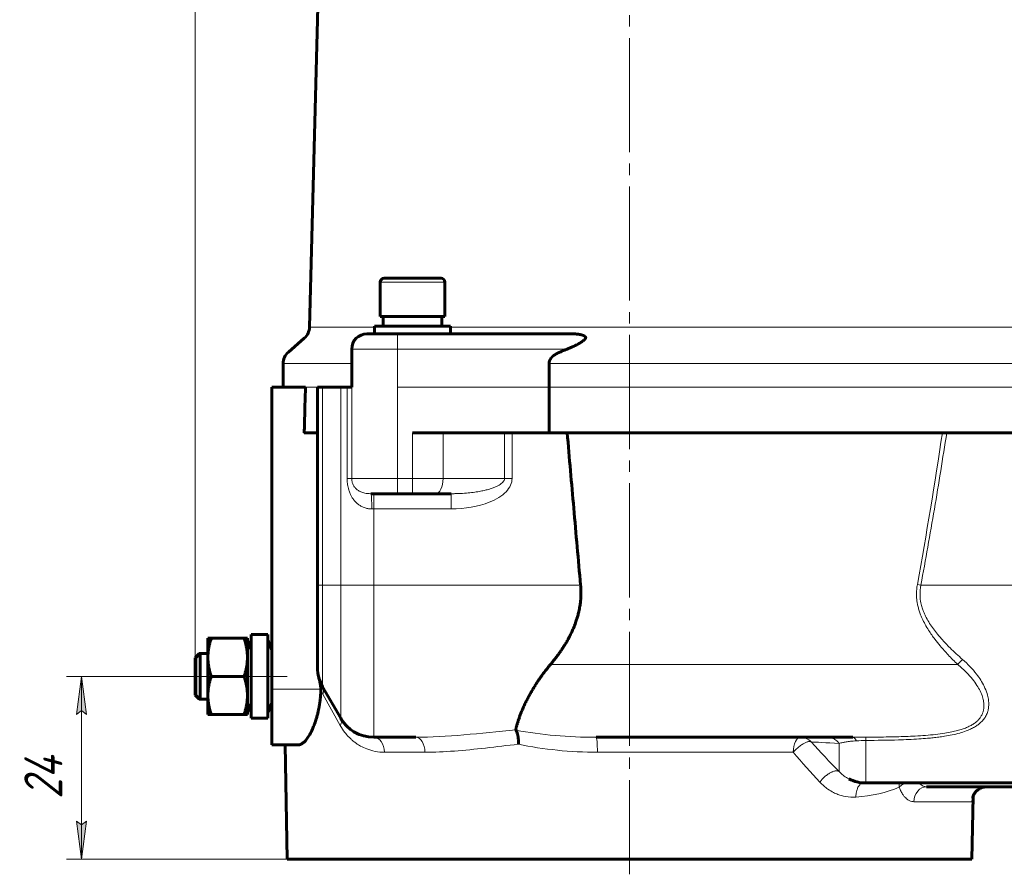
# Model space of a CAD drawing. Header units: millimetres. Extents: x -479 to -8, y -339 to 150.
# Tile 15 of 17: x -212 to -83, y -75 to 37. Entities that reach past the tile are written whole.
import ezdxf

# ---------------------------------------------------------------- set-up
doc = ezdxf.new("R2010")
doc.units = ezdxf.units.MM
for name, pattern in [('K5LT_AXLED', [19.5, 15, -1.5, 1.5, -1.5]), ('K5LT_BASIC', [0]), ('K5LT_THIN', [0])]:
    doc.linetypes.add(name, pattern=pattern)
doc.styles.add('KDIMTEXTSTYLE', font='GOST_AU.SHX', dxfattribs={"width": 0.96, "oblique": 15, "height": 5})
doc.styles.add('KTEXTSTYLE', font='GOST_AU.SHX', dxfattribs={"width": 0.96, "height": 5})
doc.dimstyles.new('KDIMSTYLE (1.00)', dxfattribs={"dimtxt": 5, "dimasz": 1, "dimexe": 2, "dimexo": 0, "dimgap": 1, "dimtad": 1, "dimtxsty": 'KDIMTEXTSTYLE', "dimsah": 1, "dimcen": 0, "dimdle": 1, "dimadec": 0, "dimazin": 0, "dimtfac": 0.667, "dimtmove": 0, "dimatfit": 3, "dimfxl": 1, "dimtvp": 1, "dimtolj": 1, "dimtzin": 0, "dimarcsym": 0})

# ---------------------------------------------------------------- blocks, each defined once
blk = doc.blocks.new('D3')
for points in [[(-184.49, 141.57), (-183.99, 142.23), (-188.99, 141.57), (-183.99, 140.92)], [(-136.91, 140.92), (-131.91, 141.57), (-136.91, 142.23), (-136.41, 141.57)]]:
    blk.add_hatch(color=7).paths.add_polyline_path(points)
at = {"color": 7, "linetype": 'K5LT_THIN', "lineweight": 18}
for p, q in [((-188.99, -48.83), (-188.99, 143.57)), ((-131.91, 130.53), (-131.91, 143.57)), ((-188.99, 141.57), (-183.99, 142.23)), ((-183.99, 140.92), (-188.99, 141.57)), ((-188.99, 141.57), (-131.91, 141.57)), ((-183.99, 142.23), (-184.49, 141.57)), ((-184.49, 141.57), (-183.99, 140.92)), ((-136.41, 141.57), (-136.91, 142.23)), ((-136.91, 142.23), (-131.91, 141.57)), ((-131.91, 141.57), (-136.91, 140.92)), ((-136.91, 140.92), (-136.41, 141.57))]:
    blk.add_line(p, q, dxfattribs=at)
blk.add_wipeout([(-164.54, 142.57), (-164.54, 149.71), (-156.69, 149.71), (-156.69, 142.57)])
at = {"color": 7, "insert": (-164.54, 149.11), "char_height": 5, "attachment_point": 1, "style": 'KTEXTSTYLE'}
blk.add_mtext('\\H3.5;\\W0.965;\\Q15;\\Q15;\\H5.00;60', dxfattribs=at)
blk = doc.blocks.new('KDIMARROW_01')
blk.add_hatch(color=0).paths.add_polyline_path([(-5, -0.66), (0, 0), (-5, 0.66), (-4.5, 0)])
at = {"color": 0, "linetype": 'K5LT_THIN', "lineweight": 18}
for p, q in [((-4.5, 0), (-5, 0.66)), ((-5, 0.66), (0, 0)), ((0, 0), (-5, -0.66)), ((-5, -0.66), (-4.5, 0)), ((0, 0), (-1, 0))]:
    blk.add_line(p, q, dxfattribs=at)
blk = doc.blocks.new('D4')
for points in [[(-131.91, 141.57), (-126.91, 142.23), (-127.41, 141.57), (-126.91, 140.92)], [(-7.91, 141.57), (-12.91, 142.23), (-12.41, 141.57), (-12.91, 140.92)]]:
    blk.add_hatch(color=7).paths.add_polyline_path(points)
at = {"color": 7, "linetype": 'K5LT_THIN', "lineweight": 18}
for p, q in [((-131.91, 130.53), (-131.91, 143.57)), ((-7.91, -22.22), (-7.91, 143.57)), ((-131.91, 141.57), (-126.91, 142.23)), ((-126.91, 140.92), (-131.91, 141.57)), ((-7.91, 141.57), (-131.91, 141.57)), ((-126.91, 142.23), (-127.41, 141.57)), ((-127.41, 141.57), (-126.91, 140.92)), ((-12.41, 141.57), (-12.91, 142.23)), ((-12.91, 142.23), (-7.91, 141.57)), ((-7.91, 141.57), (-12.91, 140.92)), ((-12.91, 140.92), (-12.41, 141.57))]:
    blk.add_line(p, q, dxfattribs=at)
blk.add_wipeout([(-74.85, 142.57), (-74.85, 149.71), (-65.36, 149.71), (-65.36, 142.57)])
at = {"color": 7, "insert": (-74.85, 149.11), "char_height": 5, "attachment_point": 1, "style": 'KTEXTSTYLE'}
blk.add_mtext('\\H3.5;\\W0.965;\\Q15;\\Q15;\\H5.00;123', dxfattribs=at)
blk = doc.blocks.new('D9')
for points in [[(-203.24, -53.83), (-203.9, -48.83), (-204.56, -53.83), (-203.9, -53.33)], [(-203.9, -72.83), (-203.24, -67.83), (-203.9, -68.33), (-204.56, -67.83)]]:
    blk.add_hatch(color=7).paths.add_polyline_path(points)
at = {"color": 7, "linetype": 'K5LT_THIN', "lineweight": 18}
for p, q in [((-188.99, -48.83), (-205.9, -48.83)), ((-204.56, -53.83), (-203.9, -48.83)), ((-203.9, -48.83), (-203.24, -53.83)), ((-203.9, -48.83), (-203.9, -72.83)), ((-203.9, -53.33), (-204.56, -53.83)), ((-203.24, -53.83), (-203.9, -53.33)), ((-203.9, -72.83), (-204.56, -67.83)), ((-204.56, -67.83), (-203.9, -68.33)), ((-203.9, -68.33), (-203.24, -67.83)), ((-203.24, -67.83), (-203.9, -72.83)), ((-176.91, -72.83), (-205.9, -72.83))]:
    blk.add_line(p, q, dxfattribs=at)
blk.add_wipeout([(-204.9, -64.92), (-212.04, -64.92), (-212.04, -57.07), (-204.9, -57.07)])
at = {"color": 7, "insert": (-211.43, -64.92), "char_height": 5, "attachment_point": 1, "rotation": 90, "style": 'KTEXTSTYLE'}
blk.add_mtext('\\H3.5;\\W0.965;\\Q15;\\Q15;\\H5.00;24', dxfattribs=at)

msp = doc.modelspace()

# ---------------------------------------------------------------- linework, layer by layer
at = {"color": 30, "linetype": 'K5LT_AXLED', "lineweight": 18, "true_color": 0xff8000}
for p, q in [((-131.909, 132.534), (-131.909, -74.832)), ((-190.994, -48.832), (-176.909, -48.832))]:
    msp.add_line(p, q, dxfattribs=at)
at = {"color": 150, "linetype": 'K5LT_BASIC', "lineweight": 60, "true_color": 0x0080ff}
for p, q in [((-171.536, 89.377), (-173.954, -2.955)), ((-164.659, 2.968), (-164.659, -1.532)), ((-156.659, 3.468), (-164.159, 3.468)), ((-158.409, 3.468), (-156.659, 3.468)), ((-156.159, 2.968), (-156.159, -1.532)), ((-156.159, -1.532), (-164.659, -1.532)), ((-164.259, -2.832), (-164.259, -1.532)), ((-156.559, -2.832), (-156.559, -1.532)), ((-162.409, -3.832), (-166.409, -3.832)), ((-155.409, -2.832), (-165.409, -2.832)), ((-165.409, -3.832), (-165.409, -2.832)), ((-139.426, -3.832), (-162.409, -3.832)), ((-155.409, -3.832), (-155.409, -2.832)), ((-174.637, -4.409), (-176.725, -6.234)), ((-168.409, -10.832), (-168.409, -5.832)), ((-177.409, -10.832), (-177.409, -7.74)), ((-142.482, -7.74), (-142.482, -10.832)), ((-178.909, -10.832), (-174.489, -10.832)), ((-178.909, -10.832), (-178.909, -50.529)), ((-172.909, -10.832), (-172.909, -36.832)), ((-172.239, -10.832), (-172.909, -10.832)), ((-169.852, -10.832), (-172.239, -10.832)), ((-169.013, -10.832), (-169.852, -10.832)), ((-168.409, -10.832), (-169.013, -10.832)), ((-168.409, -10.832), (-168.409, -10.832)), ((-142.482, -10.832), (-142.482, -16.832)), ((-172.909, -16.832), (-174.645, -16.832)), ((-160.409, -16.832), (-142.482, -16.832)), ((-74.335, -16.832), (-142.482, -16.832)), ((-165.878, -24.832), (-162.409, -24.832)), ((-162.409, -24.832), (-160.409, -24.832)), ((-160.409, -24.832), (-157.409, -24.832)), ((-157.409, -24.832), (-155.337, -24.832)), ((-172.909, -36.832), (-172.909, -47.698)), ((-187.309, -43.832), (-186.862, -43.832)), ((-187.309, -46.332), (-187.309, -43.832)), ((-186.862, -43.832), (-182.555, -43.832)), ((-182.555, -43.832), (-182.109, -43.832)), ((-182.109, -43.832), (-182.109, -46.332)), ((-181.609, -48.832), (-181.609, -43.332)), ((-179.409, -43.332), (-181.609, -43.332)), ((-179.409, -48.832), (-179.409, -43.332)), ((-182.109, -45.332), (-181.609, -44.082)), ((-178.909, -45.332), (-179.409, -44.082)), ((-188.994, -46.373), (-188.453, -45.832)), ((-188.994, -46.373), (-188.994, -51.291)), ((-188.879, -46.373), (-188.338, -45.832)), ((-188.879, -46.373), (-188.879, -51.291)), ((-188.338, -45.832), (-188.453, -45.832)), ((-188.453, -45.947), (-188.453, -45.832)), ((-188.338, -46.018), (-188.338, -45.832)), ((-187.309, -45.832), (-188.338, -45.832)), ((-188.338, -51.832), (-188.338, -46.018)), ((-187.309, -51.332), (-187.309, -46.332)), ((-182.109, -46.332), (-182.109, -51.332)), ((-186.862, -48.832), (-182.555, -48.832)), ((-181.609, -54.332), (-181.609, -48.832)), ((-179.409, -54.332), (-179.409, -48.832)), ((-172.239, -50.198), (-169.852, -54.332)), ((-188.994, -51.291), (-188.453, -51.832)), ((-188.879, -51.291), (-188.338, -51.832)), ((-188.453, -51.832), (-188.453, -51.717)), ((-187.309, -53.832), (-187.309, -51.332)), ((-182.109, -51.332), (-182.109, -53.832)), ((-178.909, -50.529), (-178.909, -57.832)), ((-188.338, -51.832), (-188.453, -51.832)), ((-187.309, -51.832), (-188.338, -51.832)), ((-182.109, -52.332), (-181.609, -53.582)), ((-178.909, -52.332), (-179.409, -53.582)), ((-186.862, -53.832), (-187.309, -53.832)), ((-186.862, -53.832), (-182.555, -53.832)), ((-182.109, -53.832), (-182.555, -53.832)), ((-179.409, -54.332), (-181.609, -54.332)), ((-167.721, -56.323), (-167.722, -56.324)), ((-159.981, -56.832), (-165.522, -56.832)), ((-102.586, -56.832), (-136.308, -56.832)), ((-105.501, -56.832), (-102.586, -56.832)), ((-178.909, -57.832), (-175.434, -57.832)), ((-176.909, -72.832), (-177.171, -57.832)), ((-103.07, -62.305), (-103.09, -62.295)), ((-42.909, -62.832), (-100.838, -62.832)), ((-92.88, -63.332), (-75.909, -63.332)), ((-86.909, -72.832), (-86.765, -64.594)), ((-86.909, -72.832), (-176.909, -72.832))]:
    msp.add_line(p, q, dxfattribs=at)
at = {"color": 7, "linetype": 'K5LT_THIN', "lineweight": 18}
for p, q in [((-164.659, 2.968), (-156.159, 2.968)), ((-173.954, -2.955), (-165.409, -2.955)), ((-162.409, -3.832), (-162.409, -5.832)), ((-155.409, -2.955), (-61.409, -2.955)), ((-168.409, -5.832), (-162.409, -5.832)), ((-162.409, -5.832), (-140.102, -5.832)), ((-162.409, -10.832), (-162.409, -5.832)), ((-177.409, -7.74), (-168.409, -7.74)), ((-142.482, -7.74), (-74.335, -7.74)), ((-174.489, -10.832), (-172.909, -10.832)), ((-172.239, -36.832), (-172.239, -10.832)), ((-169.852, -10.832), (-169.852, -36.832)), ((-169.013, -10.832), (-169.013, -22.832)), ((-168.409, -22.832), (-168.409, -10.832)), ((-142.482, -10.832), (-162.409, -10.832)), ((-162.409, -10.832), (-162.409, -22.832)), ((-142.482, -10.832), (-74.335, -10.832)), ((-160.409, -16.832), (-160.409, -22.832)), ((-156.409, -16.832), (-156.409, -22.832)), ((-148.337, -16.832), (-148.337, -22.832)), ((-147.337, -22.832), (-147.337, -16.832)), ((-168.409, -22.832), (-169.013, -22.832)), ((-162.409, -22.832), (-168.409, -22.832)), ((-162.409, -24.832), (-162.409, -22.832)), ((-160.409, -22.832), (-162.409, -22.832)), ((-160.409, -24.832), (-160.409, -22.832)), ((-156.409, -22.832), (-160.409, -22.832)), ((-148.337, -22.832), (-156.409, -22.832)), ((-147.337, -22.832), (-148.337, -22.832)), ((-165.522, -26.832), (-165.522, -24.832)), ((-155.337, -26.832), (-155.337, -24.832)), ((-165.776, -26.832), (-165.522, -26.832)), ((-165.522, -26.832), (-155.337, -26.832)), ((-165.522, -36.832), (-165.522, -26.832)), ((-172.909, -36.832), (-172.239, -36.832)), ((-172.239, -36.832), (-169.852, -36.832)), ((-172.239, -50.198), (-172.239, -36.832)), ((-169.852, -36.832), (-165.522, -36.832)), ((-169.852, -36.832), (-169.852, -54.332)), ((-138.333, -36.832), (-165.522, -36.832)), ((-165.522, -56.832), (-165.522, -36.832)), ((-94.085, -36.745), (-93.621, -36.832)), ((-42.909, -36.832), (-93.621, -36.832)), ((-88.784, -47.268), (-142.294, -47.268)), ((-172.464, -50.529), (-178.909, -50.529)), ((-172.196, -51.163), (-169.907, -55.297)), ((-104.373, -61.337), (-104.373, -57.633)), ((-100.838, -62.832), (-100.838, -57.246)), ((-164.099, -58.797), (-158.793, -58.797)), ((-136.122, -58.797), (-110.401, -58.797)), ((-103.07, -62.305), (-103.09, -62.295)), ((-94.536, -65.297), (-86.93, -65.297))]:
    msp.add_line(p, q, dxfattribs=at)
at = {"color": 150, "linetype": 'K5LT_BASIC', "lineweight": 60, "true_color": 0x0080ff}
for centre, radius, start, end in [((-164.159, 2.968), 0.5, 90, 180), ((-156.659, 2.968), 0.5, 0, 90), ((-175.953, -2.903), 2, 311.15529, 358.5), ((-166.409, -5.832), 2, 90, 180), ((-175.409, -7.74), 2, 131.15529, 180), ((-167.909, -47.698), 5, 180, 210), ((-165.522, -51.832), 5, 210, 270), ((-100.838, -57.832), 5, 243.21884, 270)]:
    msp.add_arc(centre, radius, start, end, dxfattribs=at)
at = {"color": 7, "linetype": 'K5LT_THIN', "lineweight": 18}
for centre, major_axis, ratio, start_param, end_param in [((-157.409, -22.832), (0, -2), 0.5, 0, 1.5707963), ((-165.878, -26.832), (0, 2), 0.050867, 4.712389, 6.2831853), ((-165.522, -58.832), (0, 2), 0.7114717, 4.7298423, 6.2831853), ((-159.981, -58.832), (0, 2), 0.5941917, 4.7298423, 6.2831853), ((-136.308, -58.832), (0, 2), 0.0931212, 4.7298423, 6.2831853), ((-109.45, -58.832), (0, 2), 0.4753676, 0, 1.553343), ((-109.45, -58.832), (0, 2), 0.9874452, 5.4849905, 6.2831853), ((-92.88, -65.332), (0, 2), 0.8280859, 0, 1.553343), ((-84.937, -65.332), (0, 2), 0.9966165, 0, 1.553343)]:
    msp.add_ellipse(centre, major_axis=major_axis, ratio=ratio, start_param=start_param, end_param=end_param, dxfattribs=at)
at = {"color": 150, "linetype": 'K5LT_BASIC', "lineweight": 60, "true_color": 0x0080ff}
for points, knots in [([(-139.426, -3.832), (-139.39, -3.832), (-139.319, -3.833), (-139.215, -3.835), (-139.111, -3.839), (-139.009, -3.845), (-138.908, -3.852), (-138.81, -3.861), (-138.717, -3.872), (-138.627, -3.883), (-138.545, -3.896), (-138.47, -3.909), (-138.403, -3.921), (-138.345, -3.933), (-138.295, -3.945), (-138.252, -3.955), (-138.215, -3.965), (-138.181, -3.974), (-138.15, -3.983), (-138.12, -3.992), (-138.091, -4.002), (-138.062, -4.011), (-138.036, -4.021), (-138.011, -4.03), (-137.988, -4.039), (-137.967, -4.048), (-137.947, -4.056), (-137.929, -4.065), (-137.911, -4.073), (-137.895, -4.081), (-137.88, -4.089), (-137.864, -4.097), (-137.846, -4.107), (-137.827, -4.118), (-137.807, -4.131), (-137.791, -4.143), (-137.777, -4.152), (-137.768, -4.16), (-137.759, -4.167), (-137.751, -4.174), (-137.744, -4.181), (-137.737, -4.187), (-137.73, -4.194), (-137.724, -4.2), (-137.719, -4.206), (-137.714, -4.212), (-137.709, -4.218), (-137.704, -4.224), (-137.7, -4.23), (-137.694, -4.238), (-137.687, -4.251), (-137.678, -4.268), (-137.67, -4.29), (-137.666, -4.311), (-137.665, -4.326), (-137.665, -4.34), (-137.666, -4.355), (-137.671, -4.373), (-137.676, -4.388), (-137.681, -4.4), (-137.684, -4.406), (-137.686, -4.409)], [0, 0, 0, 0, 0.0346188, 0.0712659, 0.1095554, 0.1501875, 0.1925284, 0.2362701, 0.2805888, 0.3245548, 0.3681218, 0.4082246, 0.4450792, 0.4765879, 0.5053191, 0.529075, 0.5499451, 0.5676959, 0.5852723, 0.6023502, 0.6191184, 0.6347538, 0.6501388, 0.664147, 0.6771651, 0.6888004, 0.6999847, 0.7104035, 0.7203691, 0.7296124, 0.7386006, 0.747859, 0.7576394, 0.7710261, 0.7840701, 0.7968475, 0.8051972, 0.8125189, 0.8187324, 0.8248535, 0.8307153, 0.8364224, 0.8418578, 0.8471882, 0.8522295, 0.8570892, 0.8617011, 0.8662393, 0.8712008, 0.8766711, 0.8858716, 0.8993072, 0.9163796, 0.933102, 0.9448932, 0.9479557, 0.9617196, 0.9748691, 0.9856443, 0.9939517, 1, 1, 1, 1]), ([(-137.686, -4.409), (-137.689, -4.415), (-137.696, -4.427), (-137.707, -4.445), (-137.719, -4.463), (-137.731, -4.481), (-137.744, -4.498), (-137.758, -4.516), (-137.772, -4.533), (-137.788, -4.55), (-137.804, -4.568), (-137.82, -4.585), (-137.84, -4.605), (-137.864, -4.628), (-137.891, -4.653), (-137.92, -4.679), (-137.952, -4.706), (-137.985, -4.733), (-138.018, -4.759), (-138.05, -4.783), (-138.08, -4.806), (-138.112, -4.829), (-138.146, -4.853), (-138.181, -4.877), (-138.218, -4.901), (-138.256, -4.926), (-138.296, -4.952), (-138.339, -4.979), (-138.383, -5.006), (-138.43, -5.034), (-138.48, -5.063), (-138.532, -5.093), (-138.586, -5.124), (-138.643, -5.155), (-138.702, -5.187), (-138.763, -5.22), (-138.833, -5.256), (-138.912, -5.297), (-139.001, -5.341), (-139.084, -5.382), (-139.16, -5.418), (-139.236, -5.454), (-139.319, -5.493), (-139.41, -5.535), (-139.494, -5.573), (-139.592, -5.616), (-139.682, -5.656), (-139.779, -5.698), (-139.861, -5.732), (-139.971, -5.778), (-140.051, -5.811), (-140.102, -5.832)], [0, 0, 0, 0, 0.0093331, 0.0188066, 0.0283407, 0.0379195, 0.0475037, 0.0572319, 0.0670892, 0.0771178, 0.0872049, 0.0976286, 0.1083385, 0.1233578, 0.1388971, 0.154978, 0.1720309, 0.1896, 0.2077005, 0.2221619, 0.2369118, 0.2523356, 0.2681537, 0.2844819, 0.3009275, 0.3179595, 0.3354528, 0.3537661, 0.3724331, 0.3920559, 0.4122742, 0.4333372, 0.4546568, 0.4767785, 0.4994211, 0.5227663, 0.546274, 0.578428, 0.6108559, 0.6434687, 0.6678514, 0.6922329, 0.7245602, 0.7566828, 0.7887085, 0.8125566, 0.8599011, 0.8834385, 0.9146553, 0.9457683, 1, 1, 1, 1]), ([(-142.482, -7.74), (-142.482, -7.728), (-142.482, -7.715), (-142.481, -7.694), (-142.48, -7.677), (-142.479, -7.655), (-142.476, -7.631), (-142.473, -7.606), (-142.47, -7.586), (-142.468, -7.57), (-142.465, -7.553), (-142.46, -7.531), (-142.456, -7.511), (-142.452, -7.496), (-142.448, -7.48), (-142.442, -7.46), (-142.435, -7.436), (-142.428, -7.412), (-142.419, -7.387), (-142.409, -7.361), (-142.401, -7.342), (-142.394, -7.324), (-142.386, -7.306), (-142.378, -7.288), (-142.369, -7.271), (-142.361, -7.253), (-142.348, -7.23), (-142.335, -7.205), (-142.321, -7.181), (-142.307, -7.158), (-142.292, -7.135), (-142.282, -7.119), (-142.272, -7.104), (-142.26, -7.088), (-142.243, -7.064), (-142.227, -7.042), (-142.214, -7.025), (-142.2, -7.007), (-142.185, -6.988), (-142.17, -6.971), (-142.154, -6.953), (-142.137, -6.933), (-142.119, -6.914), (-142.102, -6.895), (-142.084, -6.877), (-142.058, -6.851), (-142.037, -6.83), (-142.017, -6.811), (-141.996, -6.792), (-141.966, -6.765), (-141.932, -6.736), (-141.909, -6.717), (-141.885, -6.698), (-141.86, -6.678), (-141.823, -6.65), (-141.786, -6.622), (-141.755, -6.601), (-141.731, -6.584), (-141.707, -6.568), (-141.676, -6.547), (-141.64, -6.524), (-141.603, -6.501), (-141.566, -6.479), (-141.529, -6.457), (-141.492, -6.436), (-141.454, -6.415), (-141.417, -6.395), (-141.381, -6.376), (-141.344, -6.357), (-141.308, -6.34), (-141.273, -6.323), (-141.237, -6.305), (-141.203, -6.29), (-141.17, -6.275), (-141.139, -6.261), (-141.107, -6.248), (-141.086, -6.239), (-141.075, -6.234)], [0, 0, 0, 0, 0.0158837, 0.0182765, 0.0279182, 0.0382808, 0.0492441, 0.060869, 0.0727054, 0.0762511, 0.084508, 0.0960766, 0.1075706, 0.1124374, 0.1190059, 0.1303497, 0.1415099, 0.1531952, 0.1654031, 0.1782049, 0.1911622, 0.1942511, 0.2044947, 0.2179106, 0.2204111, 0.2311434, 0.2440462, 0.2567511, 0.2693467, 0.2818213, 0.2942216, 0.3071752, 0.3081871, 0.3206688, 0.3349675, 0.3496717, 0.3599486, 0.3651466, 0.3810066, 0.3943213, 0.39723, 0.413399, 0.430075, 0.4336624, 0.4471802, 0.4649792, 0.4830132, 0.4865664, 0.5017603, 0.5209812, 0.5412401, 0.5611839, 0.5620347, 0.5834933, 0.6051579, 0.6267612, 0.6479653, 0.6570701, 0.6687128, 0.6891401, 0.7092257, 0.7294243, 0.7496561, 0.7698869, 0.7899631, 0.8099753, 0.8294865, 0.8486559, 0.8673094, 0.8857916, 0.9036446, 0.9210271, 0.9403512, 0.953949, 0.9696301, 0.9849832, 1, 1, 1, 1]), ([(-174.489, -10.832), (-174.494, -10.998), (-174.498, -11.164), (-174.546, -12.987), (-174.589, -14.647), (-174.636, -16.473), (-174.64, -16.639), (-174.644, -16.814), (-174.645, -16.823), (-174.645, -16.832)], [0, 0, 0, 0, 0.0830512, 0.0830512, 0.9126718, 0.9126718, 0.9955456, 0.9955456, 1, 1, 1, 1]), ([(-138.333, -36.832), (-138.633, -33.51), (-139.218, -26.936), (-139.808, -20.172), (-140.096, -16.832)], [0, 0, 0, 0, 0.5129729, 1, 1, 1, 1]), ([(-142.294, -47.268), (-142.238, -47.202), (-142.127, -47.069), (-141.962, -46.867), (-141.8, -46.664), (-141.64, -46.459), (-141.482, -46.252), (-141.327, -46.043), (-141.174, -45.832), (-141.024, -45.62), (-140.877, -45.406), (-140.732, -45.19), (-140.59, -44.971), (-140.451, -44.751), (-140.315, -44.528), (-140.182, -44.303), (-140.037, -44.049), (-139.882, -43.766), (-139.718, -43.452), (-139.574, -43.159), (-139.447, -42.889), (-139.326, -42.615), (-139.198, -42.311), (-139.066, -41.974), (-138.954, -41.662), (-138.859, -41.376), (-138.779, -41.12), (-138.706, -40.865), (-138.639, -40.611), (-138.578, -40.36), (-138.519, -40.086), (-138.462, -39.79), (-138.41, -39.472), (-138.371, -39.189), (-138.344, -38.941), (-138.325, -38.728), (-138.31, -38.523), (-138.299, -38.327), (-138.292, -38.138), (-138.289, -37.956), (-138.288, -37.779), (-138.29, -37.61), (-138.295, -37.446), (-138.301, -37.287), (-138.31, -37.132), (-138.321, -36.981), (-138.329, -36.881), (-138.333, -36.832)], [0, 0, 0, 0, 0.0240659, 0.0480467, 0.071962, 0.095773, 0.1195303, 0.1431658, 0.1667264, 0.1901847, 0.2136197, 0.2369877, 0.2603167, 0.2835976, 0.3068736, 0.3301517, 0.3534401, 0.3845387, 0.4156822, 0.4468744, 0.4703292, 0.493798, 0.5251025, 0.5563894, 0.5876513, 0.6108788, 0.6339128, 0.6565746, 0.6790588, 0.7010066, 0.7226029, 0.7505749, 0.7777941, 0.8042605, 0.8228515, 0.8410389, 0.8582029, 0.8747359, 0.8904184, 0.9058698, 0.9206374, 0.9349495, 0.9485643, 0.9619475, 0.9748692, 0.9875532, 1, 1, 1, 1]), ([(-186.862, -43.832), (-186.882, -43.891), (-186.92, -44.007), (-186.972, -44.178), (-187.02, -44.345), (-187.064, -44.507), (-187.103, -44.665), (-187.138, -44.819), (-187.17, -44.97), (-187.198, -45.12), (-187.224, -45.268), (-187.246, -45.416), (-187.265, -45.565), (-187.28, -45.715), (-187.293, -45.866), (-187.302, -46.02), (-187.308, -46.176), (-187.309, -46.28), (-187.309, -46.332)], [0, 0, 0, 0, 0.0656325, 0.1305493, 0.1941856, 0.2561825, 0.3173359, 0.3775674, 0.4372721, 0.4966619, 0.5561567, 0.6161354, 0.6766715, 0.738516, 0.8014058, 0.8660947, 0.9322184, 1, 1, 1, 1]), ([(-182.109, -46.332), (-182.109, -46.288), (-182.11, -46.199), (-182.114, -46.067), (-182.12, -45.937), (-182.13, -45.808), (-182.141, -45.682), (-182.154, -45.557), (-182.17, -45.436), (-182.187, -45.317), (-182.206, -45.2), (-182.226, -45.086), (-182.247, -44.976), (-182.269, -44.87), (-182.291, -44.768), (-182.314, -44.67), (-182.337, -44.576), (-182.361, -44.485), (-182.384, -44.396), (-182.408, -44.31), (-182.432, -44.226), (-182.456, -44.145), (-182.481, -44.065), (-182.513, -43.961), (-182.538, -43.884), (-182.555, -43.832)], [0, 0, 0, 0, 0.0552444, 0.1102296, 0.1648461, 0.2185278, 0.271681, 0.3232257, 0.3737216, 0.4227073, 0.471251, 0.5176954, 0.562492, 0.604653, 0.6457939, 0.684383, 0.7214225, 0.756322, 0.7906644, 0.8234505, 0.8552327, 0.8855396, 0.9154263, 0.9442792, 1, 1, 1, 1]), ([(-187.309, -46.332), (-187.309, -46.376), (-187.308, -46.465), (-187.304, -46.597), (-187.297, -46.727), (-187.288, -46.856), (-187.277, -46.982), (-187.263, -47.106), (-187.248, -47.228), (-187.231, -47.347), (-187.212, -47.464), (-187.192, -47.578), (-187.171, -47.688), (-187.149, -47.794), (-187.127, -47.896), (-187.104, -47.994), (-187.081, -48.088), (-187.057, -48.179), (-187.034, -48.268), (-187.01, -48.354), (-186.986, -48.438), (-186.962, -48.519), (-186.937, -48.599), (-186.905, -48.703), (-186.88, -48.78), (-186.862, -48.832)], [0, 0, 0, 0, 0.0552444, 0.1102296, 0.1648461, 0.2185278, 0.271681, 0.3232257, 0.3737216, 0.4227073, 0.471251, 0.5176954, 0.562492, 0.604653, 0.6457939, 0.684383, 0.7214225, 0.756322, 0.7906644, 0.8234505, 0.8552327, 0.8855396, 0.9154263, 0.9442792, 1, 1, 1, 1]), ([(-182.555, -48.832), (-182.536, -48.773), (-182.498, -48.657), (-182.446, -48.486), (-182.398, -48.319), (-182.354, -48.157), (-182.315, -47.999), (-182.28, -47.845), (-182.248, -47.694), (-182.219, -47.544), (-182.194, -47.396), (-182.172, -47.247), (-182.153, -47.099), (-182.138, -46.949), (-182.125, -46.797), (-182.116, -46.644), (-182.11, -46.488), (-182.109, -46.384), (-182.109, -46.332)], [0, 0, 0, 0, 0.0656325, 0.1305493, 0.1941856, 0.2561825, 0.3173359, 0.3775674, 0.4372721, 0.4966619, 0.5561567, 0.6161354, 0.6766715, 0.738516, 0.8014058, 0.8660947, 0.9322184, 1, 1, 1, 1]), ([(-146.846, -55.84), (-146.837, -55.794), (-146.817, -55.699), (-146.782, -55.546), (-146.743, -55.384), (-146.697, -55.213), (-146.646, -55.032), (-146.59, -54.844), (-146.527, -54.647), (-146.459, -54.442), (-146.385, -54.23), (-146.305, -54.012), (-146.22, -53.787), (-146.128, -53.556), (-146.031, -53.32), (-145.927, -53.078), (-145.818, -52.832), (-145.703, -52.581), (-145.582, -52.326), (-145.456, -52.068), (-145.325, -51.81), (-145.191, -51.553), (-145.054, -51.298), (-144.914, -51.046), (-144.774, -50.799), (-144.631, -50.556), (-144.487, -50.317), (-144.342, -50.082), (-144.198, -49.853), (-144.053, -49.63), (-143.91, -49.414), (-143.766, -49.202), (-143.623, -48.996), (-143.48, -48.794), (-143.321, -48.574), (-143.144, -48.335), (-142.949, -48.079), (-142.767, -47.847), (-142.6, -47.638), (-142.448, -47.453), (-142.345, -47.33), (-142.294, -47.268)], [0, 0, 0, 0, 0.0293978, 0.058896, 0.0884719, 0.118136, 0.1478765, 0.1776472, 0.2073862, 0.2370333, 0.266624, 0.2960701, 0.3254192, 0.3545695, 0.3836216, 0.4124409, 0.4411137, 0.4695695, 0.4979721, 0.5259858, 0.5536443, 0.5805454, 0.6070895, 0.6327054, 0.6577179, 0.6819149, 0.7058956, 0.7290575, 0.7516295, 0.773253, 0.7945176, 0.814934, 0.8348632, 0.854171, 0.8733494, 0.8982493, 0.9227742, 0.9469293, 0.9647394, 0.9824313, 1, 1, 1, 1]), ([(-186.862, -48.832), (-186.882, -48.891), (-186.92, -49.007), (-186.972, -49.178), (-187.02, -49.345), (-187.064, -49.507), (-187.103, -49.665), (-187.138, -49.819), (-187.17, -49.97), (-187.198, -50.12), (-187.224, -50.268), (-187.246, -50.416), (-187.265, -50.565), (-187.28, -50.715), (-187.293, -50.866), (-187.302, -51.02), (-187.308, -51.176), (-187.309, -51.28), (-187.309, -51.332)], [0, 0, 0, 0, 0.0656325, 0.1305493, 0.1941856, 0.2561825, 0.3173359, 0.3775674, 0.4372721, 0.4966619, 0.5561567, 0.6161354, 0.6766715, 0.738516, 0.8014058, 0.8660947, 0.9322184, 1, 1, 1, 1]), ([(-182.109, -51.332), (-182.109, -51.288), (-182.11, -51.199), (-182.114, -51.067), (-182.12, -50.937), (-182.13, -50.808), (-182.141, -50.682), (-182.154, -50.557), (-182.17, -50.436), (-182.187, -50.317), (-182.206, -50.2), (-182.226, -50.086), (-182.247, -49.976), (-182.269, -49.87), (-182.291, -49.768), (-182.314, -49.67), (-182.337, -49.576), (-182.361, -49.485), (-182.384, -49.396), (-182.408, -49.31), (-182.432, -49.226), (-182.456, -49.145), (-182.481, -49.065), (-182.513, -48.961), (-182.538, -48.884), (-182.555, -48.832)], [0, 0, 0, 0, 0.0552444, 0.1102296, 0.1648461, 0.2185278, 0.271681, 0.3232257, 0.3737216, 0.4227073, 0.471251, 0.5176954, 0.562492, 0.604653, 0.6457939, 0.684383, 0.7214225, 0.756322, 0.7906644, 0.8234505, 0.8552327, 0.8855396, 0.9154263, 0.9442792, 1, 1, 1, 1]), ([(-172.721, -49.056), (-172.721, -49.056), (-172.721, -49.056), (-172.721, -49.057), (-172.721, -49.058), (-172.72, -49.059), (-172.72, -49.06), (-172.719, -49.063), (-172.718, -49.065), (-172.717, -49.07), (-172.716, -49.074), (-172.713, -49.084), (-172.711, -49.09), (-172.706, -49.108), (-172.703, -49.119), (-172.693, -49.151), (-172.687, -49.17), (-172.672, -49.22), (-172.662, -49.25), (-172.642, -49.309), (-172.632, -49.338), (-172.612, -49.395), (-172.602, -49.424), (-172.586, -49.467), (-172.58, -49.482), (-172.574, -49.497)], [0, 0, 0, 0, 0.021469, 0.021469, 0.0536725, 0.0536725, 0.1180796, 0.1180796, 0.2361591, 0.2361591, 0.4615837, 0.4615837, 0.8694848, 0.8694848, 1.5993807, 1.5993807, 2.8873204, 2.8873204, 4.8873204, 4.8873204, 6.8873204, 6.8873204, 8.8873204, 8.8873204, 10, 10, 10, 10]), ([(-172.464, -50.529), (-172.471, -50.377), (-172.478, -50.224), (-172.516, -49.907), (-172.551, -49.74), (-172.624, -49.402), (-172.671, -49.234), (-172.718, -49.066)], [0, 0, 0, 0, 0.29209031, 0.29209031, 0.62173336, 0.62173336, 0.99252786, 0.99252786, 0.99252786, 0.99252786]), ([(-187.309, -51.332), (-187.309, -51.376), (-187.308, -51.465), (-187.304, -51.597), (-187.297, -51.727), (-187.288, -51.856), (-187.277, -51.982), (-187.263, -52.106), (-187.248, -52.228), (-187.231, -52.347), (-187.212, -52.464), (-187.192, -52.578), (-187.171, -52.688), (-187.149, -52.794), (-187.127, -52.896), (-187.104, -52.994), (-187.081, -53.088), (-187.057, -53.179), (-187.034, -53.268), (-187.01, -53.354), (-186.986, -53.438), (-186.962, -53.519), (-186.937, -53.599), (-186.905, -53.703), (-186.88, -53.78), (-186.862, -53.832)], [0, 0, 0, 0, 0.0552444, 0.1102296, 0.1648461, 0.2185278, 0.271681, 0.3232257, 0.3737216, 0.4227073, 0.471251, 0.5176954, 0.562492, 0.604653, 0.6457939, 0.684383, 0.7214225, 0.756322, 0.7906644, 0.8234505, 0.8552327, 0.8855396, 0.9154263, 0.9442792, 1, 1, 1, 1]), ([(-182.555, -53.832), (-182.536, -53.773), (-182.498, -53.657), (-182.446, -53.486), (-182.398, -53.319), (-182.354, -53.157), (-182.315, -52.999), (-182.28, -52.845), (-182.248, -52.694), (-182.219, -52.544), (-182.194, -52.396), (-182.172, -52.247), (-182.153, -52.099), (-182.138, -51.949), (-182.125, -51.797), (-182.116, -51.644), (-182.11, -51.488), (-182.109, -51.384), (-182.109, -51.332)], [0, 0, 0, 0, 0.0656325, 0.1305493, 0.1941856, 0.2561825, 0.3173359, 0.3775674, 0.4372721, 0.4966619, 0.5561567, 0.6161354, 0.6766715, 0.738516, 0.8014058, 0.8660947, 0.9322184, 1, 1, 1, 1]), ([(-172.465, -50.624), (-172.467, -50.687), (-172.472, -50.812), (-172.481, -51), (-172.492, -51.188), (-172.506, -51.376), (-172.522, -51.564), (-172.54, -51.752), (-172.561, -51.94), (-172.584, -52.128), (-172.609, -52.315), (-172.636, -52.501), (-172.666, -52.688), (-172.698, -52.874), (-172.734, -53.066), (-172.776, -53.271), (-172.824, -53.495), (-172.88, -53.73), (-172.94, -53.967), (-173.003, -54.198), (-173.077, -54.45), (-173.17, -54.742), (-173.283, -55.067), (-173.401, -55.373), (-173.514, -55.64), (-173.628, -55.894), (-173.765, -56.172), (-173.929, -56.473), (-174.112, -56.772), (-174.305, -57.046), (-174.494, -57.276), (-174.667, -57.452), (-174.805, -57.571), (-174.911, -57.647), (-174.984, -57.693), (-175.042, -57.725), (-175.093, -57.75), (-175.143, -57.772), (-175.193, -57.79), (-175.242, -57.806), (-175.291, -57.817), (-175.339, -57.826), (-175.387, -57.831), (-175.419, -57.832), (-175.434, -57.832)], [0, 0, 0, 0, 0.0155273, 0.0311009, 0.0467499, 0.0624998, 0.078299, 0.0942451, 0.1102732, 0.1264312, 0.1426243, 0.1589716, 0.1754333, 0.1920863, 0.2088157, 0.2276587, 0.2485424, 0.2715079, 0.2945129, 0.3175985, 0.3407228, 0.3714879, 0.40967, 0.4476135, 0.477703, 0.5072275, 0.5446353, 0.5907141, 0.6397706, 0.6907376, 0.7425465, 0.7882741, 0.8271535, 0.85372, 0.8735066, 0.8875597, 0.901617, 0.9156674, 0.9297177, 0.943773, 0.9578412, 0.9719022, 0.9859423, 1, 1, 1, 1]), ([(-169.389, -55.003), (-169.395, -54.995), (-169.402, -54.987), (-169.419, -54.966), (-169.43, -54.953), (-169.462, -54.912), (-169.483, -54.884), (-169.536, -54.814), (-169.568, -54.771), (-169.63, -54.683), (-169.661, -54.638), (-169.722, -54.546), (-169.752, -54.499), (-169.804, -54.415), (-169.825, -54.378), (-169.849, -54.338), (-169.851, -54.335), (-169.852, -54.332)], [0, 0, 0, 0, 0.4394503, 0.4394503, 1.1718674, 1.1718674, 2.6367017, 2.6367017, 4.8367017, 4.8367017, 7.0367017, 7.0367017, 9.2367017, 9.2367017, 10.8668678, 10.8668678, 11, 11, 11, 11]), ([(-167.332, -56.495), (-167.362, -56.483), (-167.392, -56.471), (-167.474, -56.438), (-167.525, -56.415), (-167.625, -56.37), (-167.674, -56.347), (-167.729, -56.32), (-167.736, -56.317), (-167.747, -56.311), (-167.752, -56.308), (-167.769, -56.3), (-167.781, -56.294), (-167.802, -56.283), (-167.811, -56.279), (-167.826, -56.271), (-167.832, -56.268), (-167.843, -56.262), (-167.848, -56.259), (-167.856, -56.255), (-167.86, -56.253), (-167.867, -56.249), (-167.871, -56.247), (-167.877, -56.244), (-167.879, -56.243), (-167.886, -56.239), (-167.89, -56.237), (-167.903, -56.23), (-167.911, -56.225), (-167.936, -56.212), (-167.952, -56.203), (-168, -56.176), (-168.032, -56.157), (-168.095, -56.12), (-168.125, -56.102), (-168.155, -56.083)], [0, 0, 0, 0, 1.8947045, 1.8947045, 5.2104373, 5.2104373, 8.3677129, 8.3677129, 8.8104373, 8.8104373, 9.143057, 9.143057, 9.922016, 9.922016, 10.4986217, 10.4986217, 10.9254402, 10.9254402, 11.2413824, 11.2413824, 11.475251, 11.475251, 11.7091197, 11.7091197, 11.8710275, 11.8710275, 12.1588631, 12.1588631, 12.7165445, 12.7165445, 13.7959277, 13.7959277, 15.9546941, 15.9546941, 18, 18, 18, 18]), ([(-146.503, -57.739), (-146.5, -57.661), (-146.497, -57.499), (-146.503, -57.261), (-146.518, -57.034), (-146.538, -56.842), (-146.562, -56.675), (-146.591, -56.522), (-146.627, -56.369), (-146.671, -56.222), (-146.72, -56.095), (-146.772, -55.989), (-146.808, -55.932), (-146.826, -55.907)], [0, 0, 0, 0, 0.1004542, 0.2083194, 0.3099543, 0.4054765, 0.4782028, 0.5570138, 0.6459186, 0.7382976, 0.8312002, 0.9166854, 1, 1, 1, 1]), ([(-86.811, -64.746), (-86.812, -64.756), (-86.813, -64.764), (-86.814, -64.771), (-86.814, -64.769), (-86.811, -64.756), (-86.809, -64.746), (-86.804, -64.723), (-86.802, -64.715), (-86.797, -64.696), (-86.794, -64.685), (-86.789, -64.669), (-86.788, -64.666), (-86.786, -64.659), (-86.785, -64.655), (-86.783, -64.648), (-86.782, -64.644), (-86.778, -64.632), (-86.775, -64.623), (-86.77, -64.608), (-86.768, -64.601), (-86.761, -64.582), (-86.756, -64.57), (-86.737, -64.518), (-86.718, -64.474), (-86.678, -64.388), (-86.657, -64.349), (-86.601, -64.249), (-86.561, -64.187), (-86.476, -64.071), (-86.431, -64.017), (-86.332, -63.91), (-86.278, -63.858), (-86.158, -63.756), (-86.092, -63.707), (-85.952, -63.615), (-85.878, -63.573), (-85.724, -63.498), (-85.644, -63.465), (-85.48, -63.409), (-85.396, -63.386), (-85.228, -63.353), (-85.144, -63.342), (-85.019, -63.333), (-84.978, -63.332), (-84.937, -63.332)], [0, 0, 0, 0, 0.9761243, 0.9761243, 1.9522486, 1.9522486, 2.7938181, 2.7938181, 3.1823167, 3.1823167, 3.5992951, 3.5992951, 3.7118878, 3.7118878, 3.8244805, 3.8244805, 3.944025, 3.944025, 4.183114, 4.183114, 4.358888, 4.358888, 4.661292, 4.661292, 5.617648, 5.617648, 6.404433, 6.404433, 7.6123517, 7.6123517, 8.7299308, 8.7299308, 9.9006986, 9.9006986, 11.1617163, 11.1617163, 12.4606484, 12.4606484, 13.7793577, 13.7793577, 15.0930805, 15.0930805, 16.3799422, 16.3799422, 17, 17, 17, 17])]:
    msp.add_open_spline(points, degree=3, knots=knots, dxfattribs=at)
for points in [[(-140.102, -5.832), (-140.263, -5.898), (-140.587, -6.031), (-140.913, -6.166), (-141.075, -6.234)], [(-172.465, -50.624), (-172.465, -50.613), (-172.464, -50.592), (-172.464, -50.561), (-172.464, -50.54), (-172.464, -50.529)], [(-146.846, -55.84), (-146.846, -55.847), (-146.848, -55.861), (-146.841, -55.883), (-146.832, -55.898), (-146.826, -55.907)]]:
    msp.add_open_spline(points, degree=3, dxfattribs=at)
at = {"color": 7, "linetype": 'K5LT_THIN', "lineweight": 18}
for points in [[(-90.798, -16.832), (-91.801, -23.486), (-92.877, -30.128), (-94.085, -36.745)], [(-93.621, -36.832), (-93.015, -33.506), (-91.802, -26.853), (-90.749, -20.172), (-90.222, -16.832)], [(-88.784, -47.268), (-88.719, -47.191), (-88.582, -47.036), (-88.366, -46.812), (-88.218, -46.671), (-88.145, -46.604)], [(-172.465, -50.624), (-172.437, -50.687), (-172.379, -50.812), (-172.289, -50.991), (-172.227, -51.107), (-172.196, -51.163)], [(-146.846, -55.84), (-151.555, -56.31), (-155.993, -56.832), (-159.981, -56.832)], [(-136.308, -56.832), (-139.924, -56.832), (-143.503, -56.514), (-146.826, -55.907)], [(-100.853, -56.819), (-101.447, -56.823), (-102.041, -56.832), (-102.586, -56.832)], [(-100.853, -56.819), (-100.851, -56.826), (-100.848, -56.869), (-100.843, -57.014), (-100.84, -57.161), (-100.838, -57.246)], [(-146.503, -57.739), (-143.183, -58.434), (-139.649, -58.797), (-136.122, -58.797)], [(-104.373, -61.337), (-105.59, -60.081), (-106.814, -58.777), (-108.036, -57.436)], [(-108.036, -57.436), (-107.466, -57.472), (-106.065, -57.555), (-104.373, -57.633)], [(-102.087, -57.298), (-101.693, -57.274), (-101.265, -57.251), (-100.838, -57.246)], [(-110.401, -58.797), (-109.231, -60.147), (-108.059, -61.456), (-106.895, -62.715)], [(-102.156, -64.681), (-100.079, -64.508), (-98.146, -64.115), (-96.466, -63.389)]]:
    msp.add_open_spline(points, degree=3, dxfattribs=at)
for points, knots in [([(-169.013, -22.832), (-169.013, -22.991), (-169, -23.273), (-168.954, -23.654), (-168.889, -24.005), (-168.788, -24.394), (-168.635, -24.813), (-168.444, -25.194), (-168.24, -25.516), (-168.007, -25.812), (-167.724, -26.097), (-167.385, -26.355), (-166.986, -26.579), (-166.55, -26.738), (-166.133, -26.818), (-165.882, -26.832), (-165.776, -26.832)], [0, 0, 0, 0, 0.0677492, 0.1191356, 0.164372, 0.2249988, 0.302665, 0.3772912, 0.4388428, 0.5018936, 0.581574, 0.6634658, 0.747689, 0.8497179, 0.9372582, 1, 1, 1, 1]), ([(-165.878, -24.832), (-166.029, -24.832), (-166.304, -24.817), (-166.664, -24.76), (-166.952, -24.684), (-167.197, -24.595), (-167.41, -24.494), (-167.603, -24.376), (-167.766, -24.251), (-167.913, -24.113), (-168.052, -23.951), (-168.175, -23.762), (-168.269, -23.568), (-168.331, -23.39), (-168.373, -23.219), (-168.402, -23.035), (-168.409, -22.902), (-168.409, -22.832)], [0, 0, 0, 0, 0.101322, 0.1904231, 0.2673991, 0.3322502, 0.4008255, 0.466045, 0.5279086, 0.5840122, 0.6478257, 0.7216224, 0.7883651, 0.841568, 0.8874636, 0.9402743, 1, 1, 1, 1]), ([(-148.337, -22.832), (-148.337, -22.917), (-148.374, -23.081), (-148.524, -23.307), (-148.744, -23.514), (-149.026, -23.705), (-149.389, -23.894), (-149.82, -24.069), (-150.319, -24.231), (-150.87, -24.377), (-151.508, -24.511), (-152.246, -24.631), (-153.114, -24.734), (-153.993, -24.799), (-154.751, -24.828), (-155.172, -24.832), (-155.337, -24.832)], [0, 0, 0, 0, 0.0813672, 0.1560034, 0.2200243, 0.2876011, 0.3540405, 0.425035, 0.4918785, 0.5599561, 0.6293224, 0.7079435, 0.7916016, 0.8853719, 0.9548382, 1, 1, 1, 1]), ([(-155.337, -26.832), (-153.542, -26.832), (-150.561, -26.307), (-147.885, -24.625), (-147.337, -23.43), (-147.337, -22.832)], [0, 0, 0, 0, 0.4285714, 0.7142857, 1, 1, 1, 1]), ([(-94.085, -36.745), (-94.126, -36.971), (-94.184, -37.401), (-94.208, -38.012), (-94.185, -38.559), (-94.123, -39.07), (-94.024, -39.581), (-93.888, -40.093), (-93.704, -40.644), (-93.44, -41.288), (-93.074, -42.014), (-92.642, -42.736), (-92.21, -43.375), (-91.704, -44.067), (-90.999, -44.947), (-89.998, -46.063), (-89.212, -46.853), (-88.784, -47.268)], [0, 0, 0, 0, 0.0549654, 0.1035623, 0.1456862, 0.1855769, 0.2263204, 0.2700461, 0.3125143, 0.3663405, 0.4387045, 0.5100856, 0.571151, 0.6272935, 0.7205845, 0.8496859, 1, 1, 1, 1]), ([(-88.145, -46.604), (-88.701, -46.118), (-89.661, -45.244), (-90.797, -44.058), (-91.559, -43.153), (-92.118, -42.414), (-92.599, -41.689), (-92.986, -40.987), (-93.266, -40.36), (-93.471, -39.781), (-93.659, -39.066), (-93.782, -38.066), (-93.711, -37.274), (-93.621, -36.832)], [0, 0, 0, 0, 0.1896026, 0.330857, 0.4180314, 0.4904038, 0.5659433, 0.6393165, 0.6954447, 0.7420847, 0.7966671, 0.8846727, 1, 1, 1, 1]), ([(-88.784, -47.268), (-88.375, -47.599), (-87.679, -48.224), (-86.847, -49.153), (-86.255, -49.975), (-85.813, -50.756), (-85.521, -51.48), (-85.371, -52.122), (-85.329, -52.644), (-85.357, -53.091), (-85.442, -53.485), (-85.583, -53.851), (-85.775, -54.186), (-86.021, -54.5), (-86.327, -54.798), (-86.702, -55.078), (-87.146, -55.337), (-87.647, -55.569), (-88.203, -55.775), (-88.845, -55.964), (-89.608, -56.142), (-90.562, -56.315), (-91.716, -56.465), (-93.016, -56.582), (-94.32, -56.666), (-95.599, -56.724), (-96.873, -56.763), (-98.187, -56.791), (-99.523, -56.809), (-100.414, -56.816), (-100.853, -56.819)], [0, 0, 0, 0, 0.0647918, 0.1164463, 0.1608501, 0.2002597, 0.241526, 0.2752364, 0.3019701, 0.3251239, 0.348209, 0.3683899, 0.3897474, 0.410423, 0.4308611, 0.4539715, 0.4774629, 0.5008908, 0.5259391, 0.5522297, 0.5824914, 0.6187474, 0.6642955, 0.7136783, 0.7635169, 0.8091717, 0.8550234, 0.9035855, 0.9524617, 1, 1, 1, 1]), ([(-100.838, -57.246), (-99.405, -57.236), (-97.085, -57.206), (-94.398, -57.092), (-92.877, -56.978), (-92.008, -56.896), (-91.263, -56.81), (-90.431, -56.693), (-89.505, -56.525), (-88.556, -56.297), (-87.748, -56.039), (-87.102, -55.771), (-86.57, -55.494), (-86.11, -55.193), (-85.696, -54.846), (-85.337, -54.446), (-85.029, -53.963), (-84.829, -53.455), (-84.72, -52.918), (-84.694, -52.386), (-84.75, -51.771), (-84.926, -51.018), (-85.378, -49.898), (-86.371, -48.336), (-87.466, -47.196), (-88.145, -46.604)], [0, 0, 0, 0, 0.1531724, 0.2502779, 0.2913164, 0.3180564, 0.3443715, 0.3723149, 0.4093606, 0.44799, 0.4817293, 0.507132, 0.5310845, 0.5549613, 0.5767894, 0.6026018, 0.6290445, 0.6586343, 0.6824232, 0.7095129, 0.735757, 0.7703514, 0.8163829, 0.8948154, 1, 1, 1, 1]), ([(-172.239, -50.198), (-172.191, -50.282), (-172.124, -50.458), (-172.102, -50.726), (-172.133, -50.962), (-172.173, -51.102), (-172.196, -51.163)], [0, 0, 0, 0, 0.3118787, 0.6023027, 0.8245249, 1, 1, 1, 1]), ([(-169.852, -54.332), (-169.817, -54.393), (-169.768, -54.519), (-169.747, -54.713), (-169.764, -54.901), (-169.807, -55.067), (-169.86, -55.201), (-169.894, -55.271), (-169.907, -55.297)], [0, 0, 0, 0, 0.2398727, 0.4501075, 0.6223573, 0.8040708, 0.9271694, 1, 1, 1, 1]), ([(-169.907, -55.297), (-169.727, -55.623), (-169.385, -56.139), (-168.896, -56.703), (-168.517, -57.071), (-168.178, -57.36), (-167.766, -57.668), (-167.188, -58.03), (-166.371, -58.415), (-165.324, -58.719), (-164.523, -58.797), (-164.099, -58.797)], [0, 0, 0, 0, 0.1349436, 0.2328442, 0.2985101, 0.353612, 0.4212231, 0.5197609, 0.6508818, 0.8187034, 1, 1, 1, 1]), ([(-105.788, -56.832), (-105.673, -56.832), (-105.455, -56.858), (-105.16, -56.957), (-104.898, -57.099), (-104.68, -57.268), (-104.504, -57.452), (-104.412, -57.575), (-104.373, -57.633)], [0, 0, 0, 0, 0.2088472, 0.3995568, 0.5617325, 0.7401125, 0.8827363, 1, 1, 1, 1]), ([(-102.087, -57.298), (-102.13, -57.206), (-102.22, -57.053), (-102.357, -56.911), (-102.48, -56.844), (-102.553, -56.832), (-102.586, -56.832)], [0, 0, 0, 0, 0.3092533, 0.5944267, 0.8166489, 1, 1, 1, 1]), ([(-158.793, -58.797), (-156.301, -58.797), (-152.289, -58.43), (-147.97, -57.909), (-146.503, -57.739)], [0, 0, 0, 0, 0.6666667, 1, 1, 1, 1]), ([(-110.401, -58.797), (-110.33, -58.714), (-110.186, -58.557), (-109.965, -58.342), (-109.749, -58.153), (-109.536, -57.985), (-109.32, -57.831), (-109.108, -57.698), (-108.907, -57.588), (-108.722, -57.504), (-108.552, -57.442), (-108.396, -57.403), (-108.255, -57.387), (-108.133, -57.396), (-108.065, -57.421), (-108.036, -57.436)], [0, 0, 0, 0, 0.0959738, 0.1823953, 0.2576532, 0.3354254, 0.4119163, 0.4895243, 0.5641192, 0.6361388, 0.7065343, 0.7785298, 0.850479, 0.9244007, 1, 1, 1, 1]), ([(-104.373, -57.633), (-104.23, -57.594), (-103.951, -57.527), (-103.524, -57.45), (-103.17, -57.399), (-102.85, -57.361), (-102.493, -57.326), (-102.229, -57.307), (-102.087, -57.298)], [0, 0, 0, 0, 0.2792696, 0.4831332, 0.6101408, 0.7296642, 0.8591339, 1, 1, 1, 1]), ([(-106.895, -62.715), (-106.811, -62.599), (-106.64, -62.388), (-106.377, -62.117), (-106.15, -61.915), (-105.943, -61.752), (-105.738, -61.609), (-105.534, -61.487), (-105.346, -61.391), (-105.165, -61.317), (-104.975, -61.259), (-104.781, -61.227), (-104.607, -61.232), (-104.471, -61.27), (-104.402, -61.313), (-104.373, -61.337)], [0, 0, 0, 0, 0.1188944, 0.2165873, 0.2930788, 0.3556863, 0.4259797, 0.4977922, 0.5598056, 0.6186166, 0.6893933, 0.7734464, 0.8571026, 0.9317237, 1, 1, 1, 1]), ([(-103.09, -62.295), (-103.151, -62.264), (-103.606, -62.022), (-104.036, -61.69), (-104.373, -61.337)], [0.61575912, 0.61575912, 0.61575912, 0.61575912, 0.66666667, 1, 1, 1, 1]), ([(-106.895, -62.715), (-106.567, -63.07), (-105.98, -63.578), (-105.164, -64.068), (-104.399, -64.408), (-103.41, -64.683), (-102.613, -64.719), (-102.156, -64.681)], [0, 0, 0, 0, 0.2445458, 0.4003042, 0.5159465, 0.7158451, 1, 1, 1, 1]), ([(-102.156, -64.681), (-102.162, -64.512), (-102.145, -64.215), (-102.069, -63.851), (-101.981, -63.594), (-101.89, -63.398), (-101.785, -63.224), (-101.657, -63.063), (-101.507, -62.923), (-101.388, -62.846), (-101.322, -62.813), (-101.312, -62.809)], [0, 0, 0, 0, 0.15604284, 0.27642501, 0.36114653, 0.43100568, 0.50551249, 0.58782768, 0.67222166, 0.75941981, 0.77314296, 0.77314296, 0.77314296, 0.77314296]), ([(-96.481, -62.832), (-96.487, -62.888), (-96.493, -63), (-96.49, -63.155), (-96.48, -63.284), (-96.471, -63.358), (-96.466, -63.389)], [0, 0, 0, 0, 2.1996929, 4.2657455, 5.8213011, 7, 7, 7, 7]), ([(-95.657, -62.832), (-95.71, -62.859), (-95.844, -62.93), (-96.053, -63.056), (-96.276, -63.216), (-96.407, -63.331), (-96.466, -63.389)], [0.59688005, 0.59688005, 0.59688005, 0.59688005, 0.6628828, 0.76556108, 0.88025676, 1, 1, 1, 1]), ([(-96.466, -63.389), (-96.393, -63.595), (-96.236, -63.955), (-95.979, -64.38), (-95.734, -64.685), (-95.466, -64.943), (-95.159, -65.15), (-94.833, -65.273), (-94.627, -65.297), (-94.536, -65.297)], [0, 0, 0, 0, 0.1767985, 0.3289308, 0.4498233, 0.5605078, 0.7227543, 0.8762623, 1, 1, 1, 1]), ([(-92.88, -63.332), (-93.023, -63.332), (-93.273, -63.279), (-93.58, -63.099), (-93.752, -62.939), (-93.829, -62.85), (-93.845, -62.832)], [0, 0, 0, 0, 0.29308305, 0.50760459, 0.66801549, 0.70882952, 0.70882952, 0.70882952, 0.70882952]), ([(-86.93, -65.297), (-86.897, -65.297), (-86.85, -65.184), (-86.814, -64.884), (-86.8, -64.72), (-86.799, -64.702)], [0, 0, 0, 0, 0.19974136, 0.33699854, 0.35366715, 0.35366715, 0.35366715, 0.35366715])]:
    msp.add_open_spline(points, degree=3, knots=knots, dxfattribs=at)

# ---------------------------------------------------------------- next in the draw order: dimensions: what is measured, and where the dimension line sits
at = {"color": 7}
dim = msp.add_linear_dim(base=(-188.994, 141.575), p1=(-131.909, 130.534), p2=(-188.994, -48.832), text='\\H5.0;\\W0.965;\\Q15;\\H5.0;\\W0.965;\\Q15;\\Q15;60', dimstyle='KDIMSTYLE (1.00)', override={"dimexo": 0, "dimblk1": 'KDIMARROW_01', "dimblk2": 'KDIMARROW_01', "dimse1": 0, "dimse2": 0, "dimclrt": 7, "dimtolj": 1}, dxfattribs=at)
dim.commit()
dim.dimension.update_dxf_attribs({"geometry": 'D3', "text_midpoint": (-160.451, 141.575), "dimtype": 160})

# ---------------------------------------------------------------- next in the draw order: dimensions: what is measured, and where the dimension line sits
dim = msp.add_linear_dim(base=(-7.909, 141.575), p1=(-131.909, 130.534), p2=(-7.909, -22.221), text='\\H5.0;\\W0.965;\\Q15;\\H5.0;\\W0.965;\\Q15;\\Q15;123', dimstyle='KDIMSTYLE (1.00)', override={"dimexo": 0, "dimblk1": 'KDIMARROW_01', "dimblk2": 'KDIMARROW_01', "dimse1": 0, "dimse2": 0, "dimclrt": 7, "dimtolj": 1}, dxfattribs=at)
dim.commit()
dim.dimension.update_dxf_attribs({"geometry": 'D4', "text_midpoint": (-69.909, 141.575), "dimtype": 160})
dim = msp.add_linear_dim(base=(-203.899, -48.832), p1=(-176.909, -72.832), p2=(-188.994, -48.832), angle=90, dimstyle='KDIMSTYLE (1.00)', override={"dimexo": 0, "dimpost": '\\H5.0;\\W0.965;\\Q15;<>', "dimblk1": 'KDIMARROW_01', "dimblk2": 'KDIMARROW_01', "dimse1": 0, "dimse2": 0, "dimclrt": 7, "dimtol": 1, "dimtp": 0, "dimtm": 0, "dimtdec": 5, "dimtolj": 1}, dxfattribs=at)
dim.commit()
dim.dimension.update_dxf_attribs({"geometry": 'D9', "text_midpoint": (-203.899, -60.832), "dimtype": 160})

doc.saveas('drawing.dxf')
